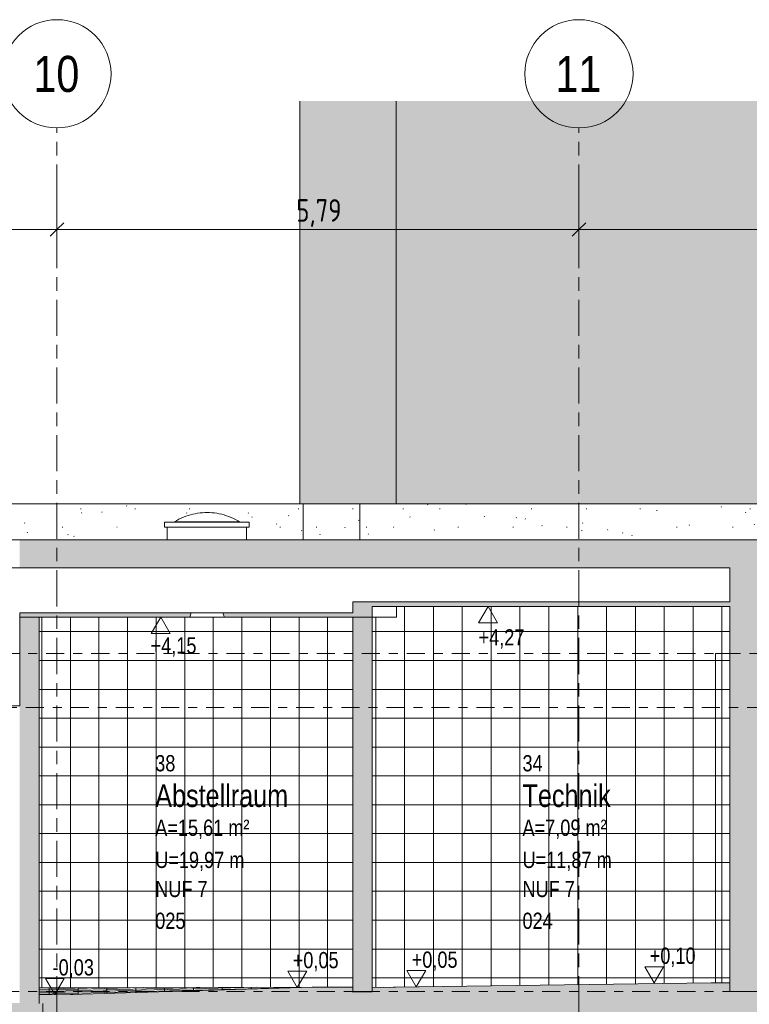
# Model space of a CAD drawing. Header units: metres. Extents: x -34 to 182, y -15 to 869.
# Tile 17 of 46: x 8 to 16, y -3 to 8. Entities that reach past the tile are written whole.
import ezdxf

# ---------------------------------------------------------------- set-up
doc = ezdxf.new("R2010")
doc.units = ezdxf.units.M
doc.linetypes.add('_Ebene_', pattern=[0.4, 0.2, -0.1, 0, -0.1])
doc.linetypes.add('_Rasterlinie_', pattern=[0.75, 0.4, -0.1, 0.15, -0.1])
for name, color, linetype, lineweight in [('A_Bem', 7, 'Continuous', 5), ('A_Bem-100', 7, 'Continuous', 5), ('A_Ebenen', 130, 'Continuous', 5), ('A_Fenster', 45, 'Continuous', 5), ('A_Geschossdecken', 7, 'Continuous', 5), ('A_Geschossdecken_Oberflächenschraffur', 7, 'Continuous', 5), ('A_Geschossdecken_Schraffur', 7, 'Continuous', 5), ('A_Hoehenkoten', 124, 'Continuous', 5), ('A_Körper_Form', 7, 'Continuous', 5), ('A_Linien_Feine Linien', 7, 'Continuous', 5), ('A_Raster', 128, 'Continuous', 5), ('A_Raum-Txt', 16, 'Continuous', 5), ('A_Wand', 244, 'Continuous', 5), ('A_Wand_Schraff', 1, 'Continuous', 5), ('A_Wände_Oberflächenschraffur', 244, 'Continuous', 5)]:
    doc.layers.add(name, color=color, linetype=linetype, lineweight=lineweight)
doc.styles.add('Arial', font='arial.ttf', dxfattribs={"width": 0.8, "height": 0.18})
doc.styles.add('Arial Narrow_B', font='txt', dxfattribs={"height": 0.4})
doc.styles.add('Arial_B', font='txt', dxfattribs={"width": 0.8, "height": 0.25})
doc.styles.add('ISOCPEUR_1', font='isocpeur.ttf', dxfattribs={"width": 0.8, "height": 0.25})
doc.dimstyles.new('BLB-Standard_2_5_Aussen_1', dxfattribs={"dimscale": 0.3048, "dimtxt": 0.248995, "dimasz": 0.492126, "dimexe": 1.32874, "dimexo": 0.0625, "dimgap": 0.032808, "dimtad": 1, "dimrnd": 0.001, "dimzin": 0, "dimdsep": 46, "dimtxsty": 'ISOCPEUR_1', "dimblk1": 'OBLIQUE', "dimblk2": 'OBLIQUE', "dimsah": 1, "dimcen": 0.09, "dimdle": 0.164042, "dimazin": 0, "dimtfac": 1, "dimtdec": 4, "dimtix": 1, "dimtmove": 0, "dimatfit": 3, "dimfxl": 1.32874, "dimfxlon": 1, "dimtvp": 1, "dimtolj": 1, "dimtzin": 0, "dimarcsym": 2})
pattern_1 = [(0, (20.072, 18.796), (0, 0.32), []), (90, (20.072, 18.796), (-0.317, 2e-17), [])]
pattern_2 = [(0, (20.687, 18.796), (0, 0.32), []), (90, (20.687, 18.796), (-0.32, 2e-17), [])]
pattern_3 = [(0, (20.687, -2.748), (0, 0.001), []), (90, (20.687, -2.748), (-0.32, 2e-17), [])]
pattern_4 = [(1.447, (21.225, -2.497), (-0.000353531, 0.013995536), []), (90, (21.225, -2.497), (-0.32, -0.008), [])]
pattern_5 = [(0.985, (21.054, -2.595), (-1.719065e-05, 0.00099985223), []), (90, (21.054, -2.595), (-0.32, -0.006), [])]
pattern_6 = [(0, (20.059, 18.796), (0.805, 0.203), [0.007, -0.597, 0.007, -0.597, -3.218]), (0, (20.059, 18.796), (0.805, 0.203), [-1.207, 0.007, -1.2, 0.007, -0.597, -1.408]), (0, (20.059, 18.796), (0.805, 0.203), [-3.017, 0.007, -0.396, 0.007, -0.999]), (119.746, (20.361, 18.897), (-0.5767733, 0.6021774), [0.007, -0.601, 0.007, -0.601, -3.243]), (119.746, (20.361, 18.897), (-0.5767733, 0.6021774), [-1.216, 0.007, -1.209, 0.007, -0.601, -1.419]), (119.746, (20.361, 18.897), (-0.5767733, 0.6021774), [-3.04, 0.007, -0.399, 0.007, -1.007]), (240.254, (20.462, 19.304), (-0.2279916, -0.8060973), [0.007, -0.601, 0.007, -0.601, -3.243]), (240.254, (20.462, 19.304), (-0.2279916, -0.8060973), [-1.216, 0.007, -1.209, 0.007, -0.601, -1.419]), (240.254, (20.462, 19.304), (-0.2279916, -0.8060973), [-3.04, 0.007, -0.399, 0.007, -1.007])]

# ---------------------------------------------------------------- blocks, each defined once
blk = doc.blocks.new('FE Dachkuppel rund - Ø_880 _1000_-8070304-E')
at = {"layer": 'A_Fenster', "color": 250, "lineweight": 9}
for p, q in [((9.815, 2.415), (9.705, 2.409)), ((9.705, 2.409), (9.705, 2.355)), ((9.705, 2.409), (10.175, 2.409)), ((9.817, 2.415), (10.175, 2.415)), ((10.175, 2.415), (9.817, 2.415)), ((10.175, 2.415), (10.534, 2.415)), ((10.534, 2.415), (10.175, 2.415)), ((10.175, 2.409), (10.645, 2.409)), ((10.645, 2.409), (10.535, 2.415)), ((10.645, 2.355), (10.645, 2.409)), ((9.705, 2.355), (10.175, 2.355)), ((9.735, 2.355), (9.735, 2.215)), ((10.175, 2.355), (10.645, 2.355)), ((10.615, 2.215), (10.615, 2.355))]:
    blk.add_line(p, q, dxfattribs=at)
at = {"layer": 'A_Fenster', "color": 250, "lineweight": 9, "flags": 128}
for points in [[(9.815, 2.415), (9.839, 2.429), (9.863, 2.442), (9.888, 2.454), (9.913, 2.465), (9.939, 2.475), (9.965, 2.484), (9.991, 2.492), (10.017, 2.498), (10.044, 2.504), (10.071, 2.509), (10.099, 2.513), (10.126, 2.515), (10.153, 2.517), (10.175, 2.517)], [(10.175, 2.517), (10.203, 2.516), (10.23, 2.515), (10.258, 2.512), (10.285, 2.508), (10.312, 2.503), (10.339, 2.497), (10.365, 2.49), (10.391, 2.482), (10.417, 2.473), (10.443, 2.463), (10.468, 2.452), (10.492, 2.439), (10.516, 2.426), (10.535, 2.415)]]:
    blk.add_lwpolyline(points, dxfattribs=at)
blk = doc.blocks.new('Höhenkoten - leer-6237472-E')
at = {"layer": 'A_Hoehenkoten'}
for p, q in [((-24.774, -6.765), (-24.982, -6.765)), ((-24.878, -6.945), (-24.982, -6.765)), ((-24.878, -6.945), (-24.774, -6.765))]:
    blk.add_line(p, q, dxfattribs=at)
blk = doc.blocks.new('Raster - Raster-989695-E')
at = {"layer": 'A_Raster', "lineweight": 9}
blk.add_circle((-28.608, 7.382), 0.6, dxfattribs=at)
blk = doc.blocks.new('DIMBLOCK91-E')
at = {"layer": 'A_Bem-100'}
for p, q in [((2.856, 6.06), (2.856, 5.25)), ((2.856, 5.655), (2.856, 6.06)), ((8.511, 6.06), (8.511, 5.25)), ((8.511, 5.655), (8.511, 6.06)), ((2.856, 5.655), (8.511, 5.655))]:
    blk.add_line(p, q, dxfattribs=at)
at = {"layer": 'A_Bem-100', "lineweight": 9}
for p, q in [((2.856, 5.655), (2.931, 5.73)), ((8.511, 5.655), (8.586, 5.73)), ((2.856, 5.655), (2.781, 5.58)), ((8.511, 5.655), (8.436, 5.58))]:
    blk.add_line(p, q, dxfattribs=at)
at = {"layer": 'A_Bem-100', "color": 0, "insert": (5.399, 5.992), "char_height": 0.25, "width": 0.68419, "attachment_point": 1, "line_spacing_factor": 1.149209, "style": 'ISOCPEUR_1'}
blk.add_mtext('5,65\\A2\\H0.5x;\\S5^  ;\\H2x;', dxfattribs=at)
blk = doc.blocks.new('_Oblique')
at = {"color": 0, "linetype": 'ByBlock', "lineweight": -2}
blk.add_line((-0.5, -0.5), (0.5, 0.5), dxfattribs=at)
blk = doc.blocks.new('DIMBLOCK92-E')
at = {"layer": 'A_Bem-100'}
for p, q in [((8.511, 6.06), (8.511, 5.25)), ((8.511, 5.655), (8.511, 6.06)), ((14.301, 6.06), (14.301, 5.25)), ((14.301, 5.655), (14.301, 6.06)), ((8.511, 5.655), (14.301, 5.655))]:
    blk.add_line(p, q, dxfattribs=at)
at = {"layer": 'A_Bem-100', "lineweight": 9}
for p, q in [((8.511, 5.655), (8.586, 5.73)), ((14.301, 5.655), (14.376, 5.73)), ((8.511, 5.655), (8.436, 5.58)), ((14.301, 5.655), (14.226, 5.58))]:
    blk.add_line(p, q, dxfattribs=at)
at = {"layer": 'A_Bem-100', "color": 0, "insert": (11.166, 5.992), "char_height": 0.25, "width": 0.57664, "attachment_point": 1, "line_spacing_factor": 1.149209, "style": 'ISOCPEUR_1'}
blk.add_mtext('5,79', dxfattribs=at)
blk = doc.blocks.new('DIMBLOCK93-E')
at = {"layer": 'A_Bem-100'}
for p, q in [((14.301, 6.06), (14.301, 5.25)), ((14.301, 5.655), (14.301, 6.06)), ((20.091, 6.06), (20.091, 5.25)), ((20.091, 5.655), (20.091, 6.06)), ((14.301, 5.655), (20.091, 5.655))]:
    blk.add_line(p, q, dxfattribs=at)
at = {"layer": 'A_Bem-100', "lineweight": 9}
for p, q in [((14.301, 5.655), (14.376, 5.73)), ((20.091, 5.655), (20.166, 5.73)), ((14.301, 5.655), (14.226, 5.58)), ((20.091, 5.655), (20.016, 5.58))]:
    blk.add_line(p, q, dxfattribs=at)
at = {"layer": 'A_Bem-100', "color": 0, "insert": (16.956, 5.992), "char_height": 0.25, "width": 0.57664, "attachment_point": 1, "line_spacing_factor": 1.149209, "style": 'ISOCPEUR_1'}
blk.add_mtext('5,79', dxfattribs=at)

msp = doc.modelspace()

# ---------------------------------------------------------------- hatches: boundary and pattern name
at = {"layer": 'A_Geschossdecken_Oberflächenschraffur'}
h = msp.add_hatch(dxfattribs=at)
h.set_pattern_fill('FP_33', color=133, style=0, pattern_type=2)
h.set_pattern_definition(pattern_4)
h.paths.add_polyline_path([(8.3127, -2.8301), (8.6676, -2.8282), (11.3432, -2.7479), (11.7928, -2.7451), (8.3127, -2.7551), (8.3127, -2.8282)], flags=0)
h = msp.add_hatch(dxfattribs=at)
h.set_pattern_fill('FP_33', color=133, style=0, pattern_type=2)
h.set_pattern_definition(pattern_4)
h.paths.add_polyline_path([(8.3127, -2.8301), (8.6676, -2.8282), (11.3432, -2.7479), (11.7928, -2.7451), (8.3127, -2.7551), (8.3127, -2.8282)], flags=0)
h = msp.add_hatch(dxfattribs=at)
h.set_pattern_fill('FP_32', color=133, style=0, pattern_type=2)
h.set_pattern_definition(pattern_3)
h.paths.add_polyline_path([(11.7928, -2.7479), (11.7928, -2.7451), (11.3432, -2.7479)], flags=0)
h = msp.add_hatch(dxfattribs=at)
h.set_pattern_fill('FP_32', color=133, style=0, pattern_type=2)
h.set_pattern_definition(pattern_3)
h.paths.add_polyline_path([(11.7928, -2.7479), (11.7928, -2.7451), (11.3432, -2.7479)], flags=0)
h = msp.add_hatch(dxfattribs=at)
h.set_pattern_fill('FP_34', color=133, style=0, pattern_type=2)
h.set_pattern_definition(pattern_5)
h.paths.add_polyline_path([(12.0078, -2.7501), (12.2909, -2.7462), (12.0689, -2.7491)], flags=0)
h = msp.add_hatch(dxfattribs=at)
h.set_pattern_fill('FP_34', color=133, style=0, pattern_type=2)
h.set_pattern_definition(pattern_5)
h.paths.add_polyline_path([(12.0078, -2.7501), (12.2909, -2.7462), (12.0689, -2.7491)], flags=0)
at = {"layer": 'A_Geschossdecken_Schraffur', "lineweight": 9}
h = msp.add_hatch(color=253, dxfattribs=at)
h.paths.add_polyline_path([(8.0977, 1.3549), (9.9842, 1.3549), (9.9989, 1.4049), (8.0977, 1.4049)], flags=0)
h.paths.add_polyline_path([(10.5728, 1.3549), (12.0078, 1.3549), (12.0078, 1.5249), (11.7928, 1.5249), (11.7928, 1.4049), (10.3519, 1.4049), (10.3666, 1.3549)], flags=0)
h.paths.add_polyline_path([(9.3638, 1.9049), (12.0078, 1.9049), (12.0078, 2.2149), (8.0977, 2.2149), (8.0977, 1.9049), (9.3129, 1.9049)], flags=0)
for points in [[(16.3564, 1.4749), (16.3564, 2.2149), (12.0078, 2.2149), (12.0078, 1.9049), (15.9764, 1.9049), (15.9764, 1.5249), (12.0078, 1.5249), (12.0078, 1.4749), (15.9764, 1.4749)], [(12.0078, -2.7967), (12.0689, -2.7951), (15.9764, -2.7951), (15.9764, -2.7001), (15.727, -2.7006), (12.7894, -2.7376), (12.0078, -2.7501)], [(8.3527, -3.2083), (8.3527, -2.9283), (4.5596, -2.8628), (3.1056, -2.8351), (-1.0002, -2.8351), (-1.0002, -3.1151), (3.1056, -3.1151), (5.4187, -3.1581), (7.9957, -3.2022)], [(8.3527, -2.9283), (8.3527, -2.8934), (8.9616, -2.8784), (11.7928, -2.8025), (11.7928, -2.7479), (11.3275, -2.7484), (8.6676, -2.8282), (8.3127, -2.8301), (8.3127, -2.9276)], [(8.3527, -3.1334), (8.9616, -3.1184), (12.0689, -3.0351), (16.3564, -3.0351), (16.3564, -2.7951), (12.0689, -2.7951), (8.8548, -2.8811), (8.3527, -2.8934), (8.3527, -3.0994)]]:
    msp.add_hatch(color=253, dxfattribs=at).paths.add_polyline_path(points, flags=0)
at = {"layer": 'A_Körper_Form'}
for points in [[(11.2064, 2.6149), (12.2742, 2.6149), (12.274, 7.0791), (11.2064, 7.0791), (11.2064, 2.6252)], [(23.2597, -4.0838), (23.2598, 7.0791), (12.2743, 7.0791), (12.2742, 2.6149), (22.1423, 2.6149), (22.1423, 6.2149), (22.3423, 6.2149), (22.3423, -4.0838), (23.2221, -4.0838)]]:
    msp.add_hatch(color=10, dxfattribs=at).paths.add_polyline_path(points, flags=0)
at = {"layer": 'A_Wand_Schraff', "lineweight": 9}
for points in [[(16.3564, -2.7951), (16.3564, 1.4749), (15.9764, 1.4749), (15.9764, -2.7951)], [(8.3127, -2.9276), (8.3127, 1.3549), (8.0977, 1.3549), (8.0977, -2.9239), (8.2105, -2.9259)], [(12.0078, -2.7951), (12.0078, 1.3549), (11.7928, 1.3549), (11.7928, -2.7951), (11.8614, -2.7951)]]:
    msp.add_hatch(color=253, dxfattribs=at).paths.add_polyline_path(points, flags=0)
at = {"layer": 'A_Wände_Oberflächenschraffur'}
h = msp.add_hatch(dxfattribs=at)
h.set_pattern_fill('FP_40', style=0, pattern_type=2)
h.set_pattern_definition(pattern_6)
h.paths.add_polyline_path([(9.712, 2.2149), (9.7354, 2.2149), (9.7354, 2.3549), (9.7054, 2.3549), (9.7054, 2.4091), (9.817, 2.4149), (9.8895, 2.4539), (9.9883, 2.4909), (10.0904, 2.5114), (10.1114, 2.5133), (10.1856, 2.5163), (10.2597, 2.5115), (10.2907, 2.5065), (10.3663, 2.4895), (10.4375, 2.4649), (10.5339, 2.4149), (10.6454, 2.4089), (10.6454, 2.3549), (10.6154, 2.3549), (10.6154, 2.2149), (11.2421, 2.2149), (11.2421, 2.6149), (-0.774, 2.6149), (-0.774, 2.3349), (-0.6861, 2.3349), (-0.6861, 2.2149), (0.4202, 2.2149), (0.4202, 2.3549), (0.3817, 2.3549), (0.3817, 2.4091), (0.5373, 2.4155), (0.5851, 2.431), (0.6216, 2.4403), (0.6806, 2.45), (0.7178, 2.4535), (0.7552, 2.4548), (0.814, 2.4517), (0.8447, 2.4484), (0.8942, 2.439), (0.9326, 2.4291), (0.9748, 2.4149), (1.1287, 2.4091), (1.1287, 2.3549), (1.0902, 2.3549), (1.0902, 2.2149), (2.667, 2.2149), (2.667, 2.3549), (2.637, 2.3549), (2.637, 2.4091), (2.7485, 2.4149), (2.821, 2.4539), (2.9199, 2.4909), (3.0219, 2.5114), (3.0429, 2.5133), (3.1171, 2.5163), (3.1912, 2.5115), (3.2222, 2.5065), (3.2979, 2.4895), (3.3691, 2.4649), (3.4654, 2.4149), (3.577, 2.4089), (3.577, 2.3549), (3.547, 2.3549), (3.547, 2.2149), (4.832, 2.2149), (4.832, 2.3549), (4.8031, 2.3549), (4.8031, 2.4091), (4.9144, 2.4159), (4.983, 2.4526), (5.0517, 2.4803), (5.1236, 2.5006), (5.1987, 2.5128), (5.2823, 2.5163), (5.3623, 2.5107), (5.3911, 2.5058), (5.436, 2.4968), (5.4583, 2.4903), (5.5148, 2.472), (5.5781, 2.4446), (5.6334, 2.4148), (5.741, 2.4091), (5.741, 2.3549), (5.712, 2.3549), (5.712, 2.2149), (6.6509, 2.2149), (6.6509, 2.3549), (6.6218, 2.3549), (6.6218, 2.4091), (6.7331, 2.4158), (6.7961, 2.4498), (6.8626, 2.4774), (6.922, 2.4955), (6.9738, 2.5062), (6.9926, 2.5094), (7.023, 2.5131), (7.1012, 2.5163), (7.1755, 2.5114), (7.2158, 2.5044), (7.2589, 2.4956), (7.2703, 2.4926), (7.3192, 2.4774), (7.3365, 2.4711), (7.4004, 2.4428), (7.4503, 2.4149), (7.5599, 2.4091), (7.5599, 2.3549), (7.5309, 2.3549), (7.5309, 2.2149), (9.7112, 2.2149)], flags=0)
h = msp.add_hatch(dxfattribs=at)
h.set_pattern_fill('FP_40', style=0, pattern_type=2)
h.set_pattern_definition(pattern_6)
h.paths.add_polyline_path([(11.869, 2.2149), (11.869, 2.6149), (11.2421, 2.6149), (11.2421, 2.2149), (11.4319, 2.2149)], flags=0)
h = msp.add_hatch(dxfattribs=at)
h.set_pattern_fill('FP_1', style=0, pattern_type=2)
h.set_pattern_definition([(0, (20.687, 18.796), (0.813, 0.203), [0.007, -0.603, 0.007, -0.603, -3.251]), (0, (20.687, 18.796), (0.813, 0.203), [-1.219, 0.007, -1.212, 0.007, -0.603, -1.422]), (0, (20.687, 18.796), (0.813, 0.203), [-3.048, 0.007, -0.4, 0.007, -1.009]), (120, (20.991, 18.897), (-0.5823032, 0.6025787), [0.007, -0.603, 0.007, -0.603, -3.251]), (120, (20.991, 18.897), (-0.5823032, 0.6025787), [-1.219, 0.007, -1.212, 0.007, -0.603, -1.422]), (120, (20.991, 18.897), (-0.5823032, 0.6025787), [-3.048, 0.007, -0.4, 0.007, -1.009]), (240, (21.093, 19.304), (-0.2306968, -0.8055787), [0.007, -0.603, 0.007, -0.603, -3.251]), (240, (21.093, 19.304), (-0.2306968, -0.8055787), [-1.219, 0.007, -1.212, 0.007, -0.603, -1.422]), (240, (21.093, 19.304), (-0.2306968, -0.8055787), [-3.048, 0.007, -0.4, 0.007, -1.009])])
h.paths.add_polyline_path([(16.3564, 2.2149), (22.1423, 2.2149), (22.1423, 2.6149), (11.869, 2.6149), (11.869, 2.2149), (15.9764, 2.2149)], flags=0)
h = msp.add_hatch(dxfattribs=at)
h.set_pattern_fill('FP_4', color=133, style=0, pattern_type=2)
h.set_pattern_definition(pattern_2)
h.paths.add_polyline_path([(11.7928, -2.8025), (12.0078, -2.7967), (12.0078, -2.7951), (11.7928, -2.7951), (11.7928, -2.7967)], flags=0)
h.paths.add_polyline_path([(12.0078, -2.7501), (12.7894, -2.7376), (15.8164, -2.7001), (15.8164, 0.9549), (15.9764, 0.9549), (15.9764, 1.4749), (12.2779, 1.4749), (12.2779, 1.3549), (12.0078, 1.3549), (12.0078, -2.7484)], flags=0)
h = msp.add_hatch(dxfattribs=at)
h.set_pattern_fill('FP_4', color=133, style=0, pattern_type=2)
h.set_pattern_definition(pattern_2)
h.paths.add_polyline_path([(11.7928, -2.8025), (12.0078, -2.7967), (12.0078, -2.7951), (11.7928, -2.7951), (11.7928, -2.7967)], flags=0)
h.paths.add_polyline_path([(12.0078, -2.7501), (12.7894, -2.7376), (15.8164, -2.7001), (15.8164, 0.9549), (15.9764, 0.9549), (15.9764, 1.4749), (12.2779, 1.4749), (12.2779, 1.3549), (12.0078, 1.3549), (12.0078, -2.7484)], flags=0)
h = msp.add_hatch(dxfattribs=at)
h.set_pattern_fill('FP_2', color=133, style=0, pattern_type=2)
h.set_pattern_definition(pattern_1)
h.paths.add_polyline_path([(8.3127, -2.7551), (11.7928, -2.7451), (11.7928, 1.3549), (8.3127, 1.3549), (8.3127, -2.7484)], flags=0)
h = msp.add_hatch(dxfattribs=at)
h.set_pattern_fill('FP_2', color=133, style=0, pattern_type=2)
h.set_pattern_definition(pattern_1)
h.paths.add_polyline_path([(8.3127, -2.7551), (11.7928, -2.7451), (11.7928, 1.3549), (8.3127, 1.3549), (8.3127, -2.7484)], flags=0)
h = msp.add_hatch(dxfattribs=at)
h.set_pattern_fill('FP_4', color=133, style=0, pattern_type=2)
h.set_pattern_definition(pattern_2)
h.paths.add_polyline_path([(15.9764, -2.7001), (15.9764, 0.9549), (15.8164, 0.9549), (15.8164, -2.7001), (15.826, -2.7001)], flags=0)
h = msp.add_hatch(dxfattribs=at)
h.set_pattern_fill('FP_4', color=133, style=0, pattern_type=2)
h.set_pattern_definition(pattern_2)
h.paths.add_polyline_path([(15.9764, -2.7001), (15.9764, 0.9549), (15.8164, 0.9549), (15.8164, -2.7001), (15.826, -2.7001)], flags=0)

# ---------------------------------------------------------------- linework, layer by layer
at = {"layer": 'A_Ebenen', "color": 170, "linetype": '_Ebene_', "lineweight": 9}
for p, q in [((26.5924, 0.9549), (-30.8344, 0.9549)), ((-30.8344, 0.3549), (26.5924, 0.3549)), ((26.5924, -2.7951), (-30.8344, -2.7951))]:
    msp.add_line(p, q, dxfattribs=at)
at = {"layer": 'A_Geschossdecken', "color": 250, "lineweight": 9}
for p, q in [((22.1423, 2.2149), (7.5196, 2.2149)), ((12.0078, 1.3549), (12.0078, 1.4749)), ((12.0078, 1.4749), (15.9764, 1.4749)), ((12.2779, 1.3549), (8.0977, 1.3549)), ((15.7666, -2.7001), (12.7894, -2.7376)), ((15.9764, -2.7001), (15.7666, -2.7001)), ((15.9764, -2.7951), (15.9764, -2.7001)), ((11.7928, -2.7451), (8.3127, -2.7551)), ((8.6676, -2.8282), (8.3127, -2.8301)), ((8.3127, -2.8301), (8.3127, -2.9276)), ((11.3432, -2.7479), (8.6676, -2.8282)), ((11.7928, -2.7451), (11.3432, -2.7479)), ((11.7928, -2.7479), (11.3432, -2.7479)), ((11.7928, -2.8025), (11.7928, -2.7479)), ((12.0078, -2.7967), (11.7928, -2.8025)), ((12.0078, -2.7501), (12.7894, -2.7376)), ((12.2458, -2.747), (12.0078, -2.7501)), ((12.0078, -2.7501), (12.0078, -2.7967)), ((12.7894, -2.7376), (12.2458, -2.747)), ((8.3527, -2.9283), (8.3527, -3.2151))]:
    msp.add_line(p, q, dxfattribs=at)
msp.add_open_spline([(9.9842, 1.3549), (9.9889, 1.3716), (9.9938, 1.3883), (9.9988, 1.4049)], degree=3, dxfattribs=at)
msp.add_open_spline([(10.352, 1.4049), (10.3534, 1.4003), (10.3584, 1.3837), (10.3632, 1.367), (10.3666, 1.3549)], degree=3, knots=[0.937308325, 0.937308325, 0.937308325, 0.937308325, 0.954545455, 1, 1, 1, 1], dxfattribs=at)
at = {"layer": 'A_Körper_Form', "color": 253, "lineweight": 9}
for p, q in [((11.2064, 2.6149), (11.2064, 7.0791)), ((12.2742, 2.6149), (12.2743, 7.0791))]:
    msp.add_line(p, q, dxfattribs=at)
at = {"layer": 'A_Linien_Feine Linien'}
for p, q in [((15.9764, 1.9049), (-25.1417, 1.9049)), ((15.9764, 1.5249), (15.9764, 1.9049)), ((11.7928, 1.4049), (11.7928, 1.5249)), ((11.7928, 1.5249), (15.9764, 1.5249)), ((8.0977, 0.3749), (8.0977, 1.4049)), ((8.0977, 1.4049), (11.7928, 1.4049)), ((-0.8711, 0.3749), (8.0977, 0.3749))]:
    msp.add_line(p, q, dxfattribs=at)
at = {"layer": 'A_Raster', "linetype": '_Rasterlinie_', "lineweight": 9}
for p, q in [((8.5114, -12.7741), (8.5114, 6.7822)), ((14.3014, -12.7741), (14.3014, 6.7822))]:
    msp.add_line(p, q, dxfattribs=at)
at = {"layer": 'A_Wand', "color": 250, "lineweight": 9}
for p, q in [((22.1423, 2.6149), (-1.0465, 2.6149)), ((11.2421, 2.6149), (11.2421, 2.2149)), ((11.869, 2.6149), (11.869, 2.2149)), ((12.2779, 1.4749), (12.2779, 1.3549)), ((15.9764, 1.4749), (15.9764, -2.7001)), ((8.3127, -2.8301), (8.3127, 1.3549)), ((11.7928, 1.3549), (11.7928, -2.7479)), ((12.0078, -2.7501), (12.0078, 1.3549)), ((15.9764, 0.9549), (15.8164, 0.9549)), ((15.8164, 0.9549), (15.8164, -2.7001)), ((11.7928, -2.7951), (12.0078, -2.7951)), ((15.9764, -2.7951), (16.3564, -2.7951))]:
    msp.add_line(p, q, dxfattribs=at)

# ---------------------------------------------------------------- block references
at = {"layer": 'A_Fenster', "color": 250, "lineweight": 9}
msp.add_blockref('FE Dachkuppel rund - Ø_880 _1000_-8070304-E', (0, 0), dxfattribs=at)
at = {"layer": 'A_Hoehenkoten', "rotation": 180}
for p in [(-11.5854, -5.4702), (-15.2164, -5.5902)]:
    msp.add_blockref('Höhenkoten - leer-6237472-E', p, dxfattribs=at)
at = {"layer": 'A_Hoehenkoten'}
for p in [(36.0554, 4.1961), (37.375, 4.2015), (40.0147, 4.245), (33.3667, 4.1159)]:
    msp.add_blockref('Höhenkoten - leer-6237472-E', p, dxfattribs=at)
at = {"layer": 'A_Raster', "lineweight": 9}
for p in [(37.1196, 0), (42.9096, 0)]:
    msp.add_blockref('Raster - Raster-989695-E', p, dxfattribs=at)

# ---------------------------------------------------------------- texts
at = {"layer": 'A_Hoehenkoten', "char_height": 0.18, "attachment_point": 1, "line_spacing_factor": 0.941778, "style": 'Arial'}
for s, insert, width in [('+4,27', (13.1874, 1.2225), 0.601593), ('+4,15', (9.5496, 1.1326), 0.601593), ('+0,05', (11.1265, -2.3568), 0.601593), ('+0,05', (12.4461, -2.3515), 0.601593), ('+0,10', (15.0858, -2.3079), 0.601593), ('-0,03', (8.4626, -2.437), 0.542095)]:
    msp.add_mtext(s, dxfattribs=dict(at, insert=insert, width=width))
at = {"layer": 'A_Raster', "char_height": 0.4, "width": 0.625316, "attachment_point": 1, "style": 'Arial Narrow_B'}
for s, insert in [('10', (8.2499, 7.5806)), ('11', (14.0399, 7.5806))]:
    msp.add_mtext(s, dxfattribs=dict(at, insert=insert))
at = {"layer": 'A_Raum-Txt', "attachment_point": 1}
for s, insert, char_height, width, style in [('38', (9.6009, -0.1731), 0.18, 0.269367, 'Arial'), ('34', (13.675, -0.1731), 0.18, 0.269367, 'Arial'), ('Abstellraum', (9.6009, -0.4986), 0.25, 1.949704, 'Arial_B'), ('Technik', (13.675, -0.4986), 0.25, 1.269873, 'Arial_B'), ('A=15,61 m²', (9.6009, -0.8884), 0.18, 1.244219, 'Arial'), ('A=7,09 m²', (13.675, -0.8884), 0.18, 1.109535, 'Arial'), ('U=19,97 m', (9.6009, -1.2451), 0.18, 1.180084, 'Arial'), ('U=11,87 m', (13.675, -1.2451), 0.18, 1.180084, 'Arial'), ('NUF 7', (9.6009, -1.5677), 0.18, 0.692658, 'Arial'), ('NUF 7', (13.675, -1.5677), 0.18, 0.692658, 'Arial'), ('025', (9.6009, -1.9203), 0.18, 0.40405, 'Arial'), ('024', (13.675, -1.9203), 0.18, 0.40405, 'Arial')]:
    msp.add_mtext(s, dxfattribs=dict(at, insert=insert, char_height=char_height, width=width, style=style))

# ---------------------------------------------------------------- dimensions: what is measured, and where the dimension line sits
at = {"layer": 'A_Bem'}
dim = msp.add_linear_dim(base=(8.5114, 5.6551), p1=(2.8564, 6.0601), p2=(8.5114, 6.0601), text='\\A1;5,65\\Q;{\\A1;{\\H0.5x;\\S5^ ;}}', dimstyle='BLB-Standard_2_5_Aussen_1', override={"dimpost": '<>', "dimfxl": 5.655}, dxfattribs=at)
dim.commit()
dim.dimension.update_dxf_attribs({"geometry": 'DIMBLOCK91-E', "text_midpoint": (5.6839, 5.8151)})
for base, p1, p2, picture, middle in [((14.3014, 5.6551), (8.5114, 6.0601), (14.3014, 6.0601), 'DIMBLOCK92-E', (11.4064, 5.7901)), ((20.0914, 5.6551), (14.3014, 6.0601), (20.0914, 6.0601), 'DIMBLOCK93-E', (17.1964, 5.7901))]:
    dim = msp.add_linear_dim(base=base, p1=p1, p2=p2, dimstyle='BLB-Standard_2_5_Aussen_1', override={"dimpost": '<>', "dimfxl": 5.79}, dxfattribs=at)
    dim.commit()
    dim.dimension.update_dxf_attribs({"geometry": picture, "text_midpoint": middle})

doc.saveas('drawing.dxf')
